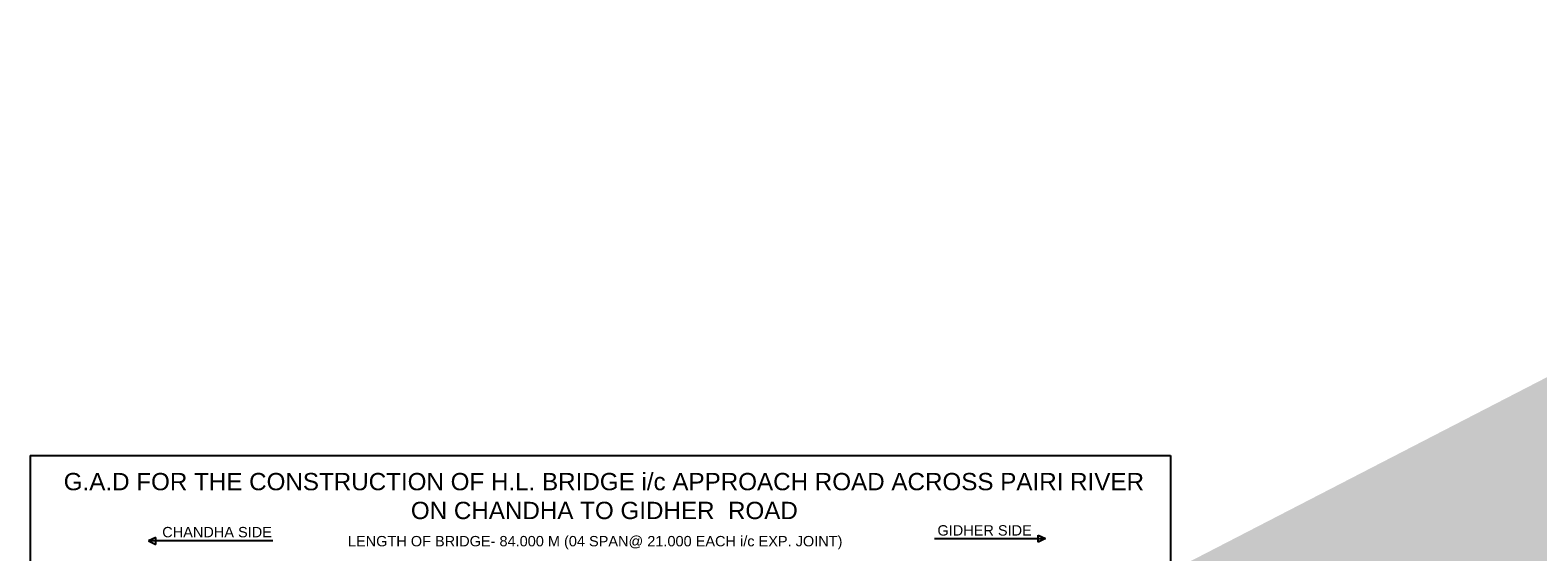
# Model space of a CAD drawing. Header units: inches. Extents: x -1841658761 to 3039153, y 1727 to 2165588347.
# Tile 22 of 38: x 9714 to 10184, y 4588 to 4751. Entities that reach past the tile are written whole.
import ezdxf

# ---------------------------------------------------------------- set-up
doc = ezdxf.new("R2010")
doc.units = ezdxf.units.IN
doc.header["$MEASUREMENT"] = 0
doc.linetypes.add('CENTER', pattern=[50.8, 31.75, -6.35, 6.35, -6.35])
doc.layers.add('CENTER', color=3, linetype='CENTER')
doc.styles.add('ROMANS', font='romans.shx', dxfattribs={"height": 2.2})
doc.dimstyles.new('ROMANS', dxfattribs={"dimtxt": 650, "dimasz": 650, "dimexe": 325, "dimexo": 325, "dimgap": 325, "dimtad": 1, "dimdec": 0, "dimzin": 9, "dimdsep": 46, "dimtxsty": 'ROMANS', "dimcen": 325, "dimclrd": 4, "dimclre": 4, "dimclrt": 6, "dimadec": 0, "dimazin": 0, "dimtfac": 1, "dimtdec": 0, "dimtmove": 0, "dimatfit": 3, "dimfxl": 1, "dimtolj": 1, "dimtzin": 9, "dimarcsym": 0})

msp = doc.modelspace()

# ---------------------------------------------------------------- linework, layer by layer
at = {"ltscale": 0.02}
for p, q in [((9713.64224, 4618.22672), (9713.64224, 4377.05827)), ((9713.64224, 4618.22672), (10069.3038, 4618.22672)), ((10069.3038, 4618.22672), (10069.3038, 4377.05827)), ((9752.83435, 4592.55034), (9750.5682, 4591.53133)), ((9752.83435, 4592.55034), (9750.5682, 4591.53133)), ((9777.66617, 4591.53133), (9750.5682, 4591.53133)), ((9750.5682, 4591.53133), (9752.83435, 4590.38083)), ((9789.35696, 4591.53133), (9750.5682, 4591.53133)), ((9750.5682, 4591.53133), (9752.83435, 4590.38083)), ((9752.83435, 4590.38083), (9752.83435, 4592.55034)), ((9752.83435, 4590.38083), (9752.83435, 4592.55034)), ((9995.68279, 4592.28663), (10030.31186, 4592.28663)), ((10001.72602, 4592.28663), (10030.31186, 4592.28663)), ((10028.04571, 4591.13614), (10028.04571, 4593.30565)), ((10028.04571, 4593.30565), (10030.31186, 4592.28663)), ((10028.04571, 4591.13614), (10028.04571, 4593.30565)), ((10028.04571, 4593.30565), (10030.31186, 4592.28663)), ((10030.31186, 4592.28663), (10028.04571, 4591.13614)), ((10030.31186, 4592.28663), (10028.04571, 4591.13614))]:
    msp.add_line(p, q, dxfattribs=at)

# ---------------------------------------------------------------- texts
at = {"ltscale": 5, "attachment_point": 1}
for s, insert, char_height, width in [('\\pi1.2805;{\\fArial|b0|i0|c0|p34;G.A.D FOR THE CONSTRUCTION OF H.L. BRIDGE i/c APPROACH ROAD ACROSS PAIRI RIVER \\P\\pi109.56;ON CHANDHA TO GIDHER  ROAD}', (9722.83079, 4612.73786), 5.4, 339.0590302), ('{\\fArial|b0|i0|c0|p34;CHANDHA SIDE}', (9754.84293, 4595.89589), 3.24, 34.6655088), ('{\\fArial|b0|i0|c0|p34;GIDHER SIDE}', (9996.63003, 4596.43549), 3.24, 47.1277188)]:
    msp.add_mtext(s, dxfattribs=dict(at, insert=insert, char_height=char_height, width=width))
at = {"insert": (9812.75389, 4593.07249), "char_height": 3.24, "width": 172.3276178, "attachment_point": 1}
msp.add_mtext('{\\fArial|b0|i0|c0|p34;LENGTH OF BRIDGE- 84.000 M (04 SPAN@ 21.000 EACH i/c EXP. JOINT)}', dxfattribs=at)

# ---------------------------------------------------------------- leaders
at = {"layer": 'CENTER', "color": 0, "linetype": 'Continuous'}
msp.add_leader([(9811.15951, 4448.67688), (9815.2874, 4450.01612), (9828.43981, 4450.01612)], dimstyle='ROMANS', override={"dimtxt": 750, "dimlfac": 0.5, "dimdle": 325, "dimclrt": 2, "dimfxl": 100, "dimfxlon": 1}, dxfattribs=at)

doc.saveas('drawing.dxf')
